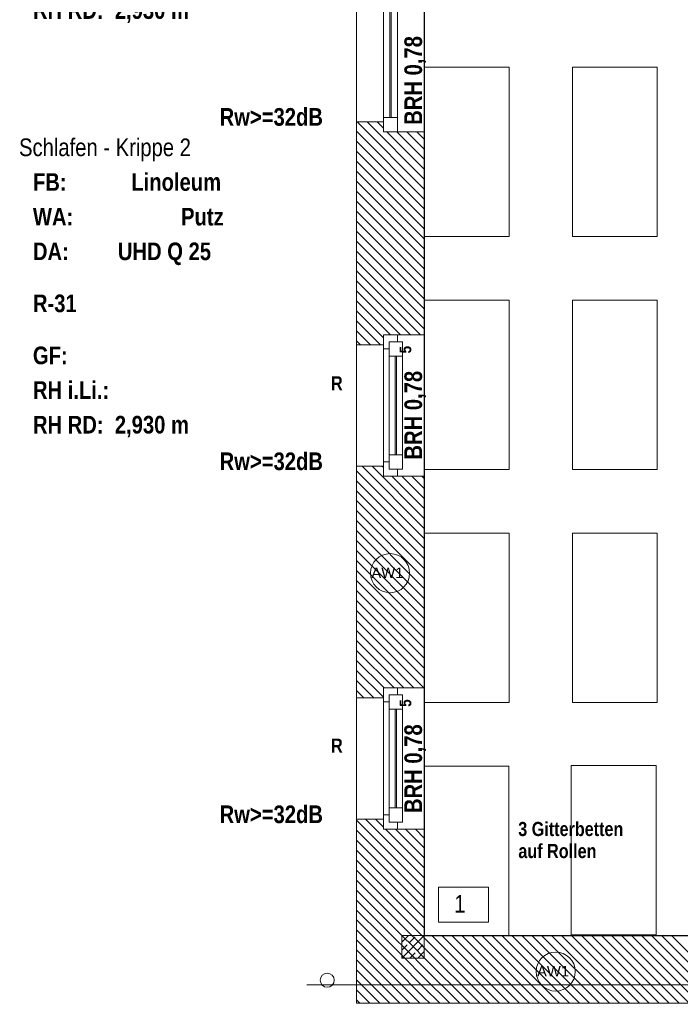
# Model space of a CAD drawing. Header units: millimetres. Extents: x 634730 to 711346, y 362082 to 425615.
# Tile 4 of 160: x 650435 to 655116, y 367755 to 374728. Entities that reach past the tile are written whole.
import ezdxf
from ezdxf.enums import TextEntityAlignment as Align

# ---------------------------------------------------------------- set-up
doc = ezdxf.new("R2010")
doc.units = ezdxf.units.MM
doc.header["$LTSCALE"] = 50
for name, pattern in [('Doppelstrichlinie', [1.093611, 0.529167, -0.211667, 0.141111, -0.211667]), ('Strichlinie', [0.4, 0.3, -0.1]), ('Strichlinie_ lang', [0.529167, 0.3175, -0.211667])]:
    doc.linetypes.add(name, pattern=pattern)
for name, color, linetype in [('1_EG', 7, 'Continuous'), ('A_Beschriftung', 7, 'Continuous'), ('A_Brandschutz', 7, 'Continuous'), ('A_Dach Belag', 7, 'Continuous'), ('A_Decke Bodenbelag', 7, 'Continuous'), ('A_Decken', 7, 'Continuous'), ('A_Deckenspiegel', 7, 'Continuous'), ('A_Möblierung fest', 7, 'Continuous'), ('A_Raumflächen', 7, 'Continuous'), ('A_Stützen', 7, 'Continuous'), ('A_Wände', 7, 'Continuous')]:
    doc.layers.add(name, color=color, linetype=linetype)
doc.styles.add('ERSTELLTER_STIL_1', font='ARIALN.TTF')
doc.styles.add('ERSTELLTER_STIL_2', font='ARIALNB.TTF')

# ---------------------------------------------------------------- blocks, each defined once
blk = doc.blocks.new('Schlafen - Krippe 2_R-31_21_1', base_point=(2.6692, -79.7902))
blk = doc.blocks.new('WC_R-32_22_1', base_point=(-1.6778, -76.4611))
blk = doc.blocks.new('A$C85d2cf1a')
at = {"layer": 'A_Beschriftung', "color": 7, "linetype": 'Continuous', "lineweight": 13}
for p, q in [((7.0782, 8.5875), (7.0782, 8.5876)), ((7.0782, 8.5866), (7.0782, 8.5875)), ((7.4218, 6.5021), (7.7763, 6.5021)), ((7.4218, 6.255), (7.4218, 6.5021)), ((7.7763, 6.5021), (7.7763, 6.255)), ((7.7763, 6.255), (7.4218, 6.255)), ((8.2519, 5.7653), (8.2519, 5.7662)), ((8.2519, 5.7662), (8.2519, 5.7662))]:
    blk.add_line(p, q, dxfattribs=at)
at = {"layer": 'A_Beschriftung', "color": 7, "linetype": 'Continuous', "lineweight": 13, "flags": 128}
for points in [[(7.2165, 8.7259, 1), (6.9399, 8.7259, 1)], [(8.3902, 5.9045, 1), (8.1136, 5.9045, 1)]]:
    blk.add_lwpolyline(points, format="xyb", close=True, dxfattribs=at)
at = {"layer": 'A_Brandschutz', "color": 1, "linetype": 'Doppelstrichlinie', "lineweight": 18, "true_color": 0xf50000}
blk.add_line((14.138, 5.8108), (6.4891, 5.811), dxfattribs=at)
at = {"layer": 'A_Dach Belag', "color": 7, "linetype": 'Strichlinie_ lang', "lineweight": 18}
for p, q in [((6.8406, 5.68), (6.8411, 17.5853)), ((11.3208, 5.6798), (6.8406, 5.68))]:
    blk.add_line(p, q, dxfattribs=at)
at = {"layer": 'A_Decke Bodenbelag', "color": 7, "linetype": 'Continuous', "lineweight": 25}
for p, q in [((7.3206, 36.1374), (7.3206, 6.16)), ((7.3206, 6.16), (11.3206, 6.16))]:
    blk.add_line(p, q, dxfattribs=at)
at = {"layer": 'A_Decken', "color": 7, "linetype": 'Strichlinie_ lang', "lineweight": 25}
for p, q in [((7.3206, 22.2953), (7.3206, 6.16)), ((7.3206, 6.16), (11.3208, 6.16))]:
    blk.add_line(p, q, dxfattribs=at)
at = {"layer": 'A_Deckenspiegel', "color": 7, "linetype": 'Strichlinie', "lineweight": 13}
for p, q in [((7.3218, 14.01), (7.3216, 6.1601)), ((7.3216, 6.1601), (11.0807, 6.16))]:
    blk.add_line(p, q, dxfattribs=at)
at = {"layer": 'A_Möblierung fest', "color": 7, "linetype": 'Continuous', "lineweight": 18}
for p, q in [((7.3216, 11.1101), (7.3217, 12.3101)), ((7.3217, 12.3101), (7.9217, 12.3101)), ((7.9217, 12.3101), (7.9216, 11.1101)), ((8.3717, 11.11), (8.3717, 12.31)), ((8.3717, 12.31), (8.9717, 12.31)), ((8.9717, 12.31), (8.9717, 11.11)), ((7.9216, 11.1101), (7.3216, 11.1101)), ((8.9717, 11.11), (8.3717, 11.11)), ((7.3215, 9.4601), (7.3216, 10.6601)), ((7.3216, 10.6601), (7.9216, 10.6601)), ((7.9216, 10.6601), (7.9215, 9.4601)), ((8.3716, 9.46), (8.3716, 10.66)), ((8.3716, 10.66), (8.9716, 10.66)), ((8.9716, 10.66), (8.9716, 9.46)), ((7.9215, 9.4601), (7.3215, 9.4601)), ((8.9716, 9.46), (8.3716, 9.46)), ((7.3214, 7.8101), (7.3215, 9.0101)), ((7.3215, 9.0101), (7.9215, 9.0101)), ((7.9215, 9.0101), (7.9214, 7.8101)), ((8.3715, 7.81), (8.3715, 9.01)), ((8.3715, 9.01), (8.9715, 9.01)), ((8.9715, 9.01), (8.9715, 7.81)), ((7.9214, 7.8101), (7.3214, 7.8101)), ((8.9715, 7.81), (8.3715, 7.81)), ((7.3206, 6.1601), (7.3206, 7.3601)), ((7.3206, 7.3601), (7.9206, 7.3601)), ((7.9206, 7.3601), (7.9206, 6.1601)), ((8.3624, 6.1649), (8.3624, 7.3649)), ((8.3624, 7.3649), (8.9624, 7.3649)), ((8.9624, 7.3649), (8.9624, 6.1649)), ((7.9206, 6.1601), (7.3206, 6.1601)), ((8.9624, 6.1649), (8.3624, 6.1649))]:
    blk.add_line(p, q, dxfattribs=at)
at = {"layer": 'A_Stützen', "color": 7, "linetype": 'Continuous', "lineweight": 13}
for start, end in [(90, 180), (0, 90), (180, 270), (270, 360)]:
    blk.add_arc((6.6324, 5.8431), 0.05, start, end, dxfattribs=at)
at = {"layer": 'A_Wände', "color": 7, "linetype": 'Continuous', "lineweight": 13}
for p, q in [((7.3206, 11.8523), (7.3206, 13.6523)), ((6.8406, 11.9223), (6.8406, 13.5823)), ((7.0306, 12.9023), (7.0306, 11.9523)), ((7.0756, 12.9023), (7.0756, 11.9523)), ((7.0856, 11.9523), (7.0856, 12.9023)), ((7.1306, 11.9523), (7.1306, 12.9023)), ((7.1306, 11.9523), (7.0306, 11.9523)), ((7.0306, 11.9523), (7.0306, 11.8523)), ((7.1306, 11.8523), (7.1306, 11.9523)), ((6.8406, 11.9223), (7.0306, 11.9223)), ((7.0306, 11.9223), (7.0306, 11.8523)), ((7.0306, 11.9223), (7.0306, 11.8523)), ((7.0306, 11.8523), (7.1306, 11.8523)), ((7.0306, 11.8523), (7.1306, 11.8523)), ((7.1306, 11.8523), (7.3206, 11.8523)), ((7.0306, 10.4135), (7.0306, 10.3135)), ((7.0306, 10.4135), (7.1306, 10.4135)), ((7.0306, 10.4135), (7.1306, 10.4135)), ((7.0306, 10.3435), (7.0306, 10.4135)), ((7.0306, 10.3435), (7.0306, 10.4135)), ((7.1306, 10.3635), (7.1306, 10.4135)), ((7.1306, 10.4135), (7.3206, 10.4135)), ((7.3206, 9.4135), (7.3206, 10.4135)), ((6.8406, 9.4835), (6.8406, 10.3435)), ((6.8406, 10.3435), (7.0306, 10.3435)), ((7.0706, 10.3135), (7.0706, 10.3635)), ((7.0706, 10.3635), (7.1306, 10.3635)), ((7.1656, 10.3635), (7.0706, 10.3635)), ((7.0706, 10.3635), (7.0706, 10.2635)), ((7.1656, 10.2635), (7.1656, 10.3635)), ((7.0306, 10.3135), (7.0306, 9.5135)), ((7.0306, 10.3135), (7.0706, 10.3135)), ((7.0706, 10.2635), (7.0706, 9.5635)), ((7.0706, 10.2635), (7.1656, 10.2635)), ((7.1131, 10.2635), (7.1131, 9.5635)), ((7.1231, 9.5635), (7.1231, 10.2635)), ((7.1656, 9.5635), (7.1656, 10.2635)), ((7.1656, 9.5635), (7.0706, 9.5635)), ((7.0706, 9.5635), (7.0706, 9.4635)), ((7.1656, 9.4635), (7.1656, 9.5635)), ((6.8406, 9.4835), (7.0306, 9.4835)), ((7.0706, 9.5135), (7.0306, 9.5135)), ((7.0306, 9.5135), (7.0306, 9.4135)), ((7.0306, 9.4835), (7.0306, 9.4135)), ((7.0306, 9.4835), (7.0306, 9.4135)), ((7.0706, 9.4635), (7.0706, 9.5135)), ((7.1306, 9.4635), (7.0706, 9.4635)), ((7.0706, 9.4635), (7.1656, 9.4635)), ((7.1306, 9.4135), (7.1306, 9.4635)), ((7.0306, 9.4135), (7.1306, 9.4135)), ((7.0306, 9.4135), (7.1306, 9.4135)), ((7.1306, 9.4135), (7.3206, 9.4135)), ((7.0306, 7.8135), (7.0306, 7.9135)), ((7.0306, 7.9135), (7.1306, 7.9135)), ((7.0306, 7.9135), (7.1306, 7.9135)), ((7.0306, 7.8435), (7.0306, 7.9135)), ((7.0306, 7.8435), (7.0306, 7.9135)), ((7.1306, 7.9135), (7.1306, 7.8635)), ((7.1306, 7.9135), (7.3206, 7.9135)), ((7.3206, 7.9135), (7.3206, 6.9135)), ((6.8406, 7.8435), (6.8406, 6.9835)), ((6.8406, 7.8435), (7.0306, 7.8435)), ((7.0306, 7.0135), (7.0306, 7.8135)), ((7.0706, 7.8135), (7.0306, 7.8135)), ((7.1306, 7.8635), (7.0706, 7.8635)), ((7.0706, 7.8635), (7.0706, 7.8135)), ((7.0706, 7.8635), (7.1656, 7.8635)), ((7.0706, 7.7635), (7.0706, 7.8635)), ((7.1656, 7.8635), (7.1656, 7.7635)), ((7.0706, 7.0635), (7.0706, 7.7635)), ((7.1656, 7.7635), (7.0706, 7.7635)), ((7.1131, 7.0635), (7.1131, 7.7635)), ((7.1231, 7.7635), (7.1231, 7.0635)), ((7.1656, 7.7635), (7.1656, 7.0635)), ((7.0706, 7.0635), (7.1656, 7.0635)), ((7.0706, 6.9635), (7.0706, 7.0635)), ((7.1656, 7.0635), (7.1656, 6.9635)), ((6.8406, 6.9835), (7.0306, 6.9835)), ((7.0306, 6.9135), (7.0306, 7.0135)), ((7.0306, 7.0135), (7.0706, 7.0135)), ((7.0306, 6.9835), (7.0306, 6.9135)), ((7.0306, 6.9835), (7.0306, 6.9135)), ((7.0706, 7.0135), (7.0706, 6.9635)), ((7.0306, 6.9135), (7.1306, 6.9135)), ((7.0306, 6.9135), (7.1306, 6.9135)), ((7.0706, 6.9635), (7.1306, 6.9635)), ((7.1656, 6.9635), (7.0706, 6.9635)), ((7.1306, 6.9635), (7.1306, 6.9135)), ((7.1306, 6.9135), (7.3206, 6.9135))]:
    blk.add_line(p, q, dxfattribs=at)
at = {"layer": 'A_Wände', "color": 7, "linetype": 'Continuous', "lineweight": 18}
for p, q in [((6.8406, 11.9223), (7.0306, 11.9223)), ((6.8406, 11.9223), (6.8406, 10.3435)), ((7.0306, 11.9223), (7.0306, 11.8523)), ((7.0306, 11.8523), (7.1306, 11.8523)), ((7.1306, 11.8523), (7.3206, 11.8523)), ((7.3206, 10.4135), (7.3206, 11.8523)), ((7.0306, 10.3435), (7.0306, 10.4135)), ((7.0306, 10.4135), (7.1306, 10.4135)), ((7.1306, 10.4135), (7.3206, 10.4135)), ((6.8406, 10.3435), (7.0306, 10.3435)), ((6.8406, 9.4835), (7.0306, 9.4835)), ((6.8406, 9.4835), (6.8406, 7.8435)), ((7.0306, 9.4835), (7.0306, 9.4135)), ((7.0306, 9.4135), (7.1306, 9.4135)), ((7.1306, 9.4135), (7.3206, 9.4135)), ((7.3206, 7.9135), (7.3206, 9.4135)), ((7.0306, 7.8435), (7.0306, 7.9135)), ((7.0306, 7.9135), (7.1306, 7.9135)), ((7.1306, 7.9135), (7.3206, 7.9135)), ((6.8406, 7.8435), (7.0306, 7.8435)), ((6.8406, 6.9835), (7.0306, 6.9835)), ((6.8406, 6.9835), (6.8406, 5.68)), ((7.0306, 6.9835), (7.0306, 6.9135)), ((7.0306, 6.9135), (7.1306, 6.9135)), ((7.1306, 6.9135), (7.3206, 6.9135)), ((7.3206, 6.16), (7.3206, 6.9135)), ((7.3206, 6.1601), (7.1606, 6.1601)), ((7.1606, 6.1601), (7.1606, 6.0001)), ((7.3206, 6.0001), (7.3206, 6.1601)), ((11.3208, 6.16), (7.3206, 6.16)), ((7.1606, 6.0001), (7.3206, 6.0001)), ((6.8406, 5.68), (7.3206, 5.68)), ((7.3206, 5.68), (11.3208, 5.68))]:
    blk.add_line(p, q, dxfattribs=at)
at = {"layer": 'A_Wände', "color": 8, "linetype": 'Continuous', "lineweight": 18}
for p, q in [((7.3206, 11.3757), (6.8406, 11.8557)), ((7.3206, 11.4464), (6.8447, 11.9223)), ((7.3206, 11.5172), (6.9154, 11.9223)), ((7.0306, 11.8779), (6.9861, 11.9223)), ((7.3206, 11.305), (6.8406, 11.785)), ((7.3206, 11.5879), (7.0561, 11.8523)), ((7.3206, 11.6586), (7.1268, 11.8523)), ((7.3206, 11.7293), (7.1976, 11.8523)), ((7.3206, 11.8), (7.2683, 11.8523)), ((7.3206, 11.2343), (6.8406, 11.7143)), ((7.3206, 11.1636), (6.8406, 11.6436)), ((7.3206, 11.0929), (6.8406, 11.5729)), ((7.3206, 11.0222), (6.8406, 11.5022)), ((7.3206, 10.9515), (6.8406, 11.4315)), ((7.3206, 10.8808), (6.8406, 11.3608)), ((7.3206, 10.81), (6.8406, 11.29)), ((7.3206, 10.7393), (6.8406, 11.2193)), ((7.3206, 10.6686), (6.8406, 11.1486)), ((7.3206, 10.5979), (6.8406, 11.0779)), ((7.3206, 10.5272), (6.8406, 11.0072)), ((7.3206, 10.4565), (6.8406, 10.9365)), ((7.2929, 10.4135), (6.8406, 10.8658)), ((7.2221, 10.4135), (6.8406, 10.7951)), ((7.1514, 10.4135), (6.8406, 10.7244)), ((7.0807, 10.4135), (6.8406, 10.6536)), ((7.0306, 10.3929), (6.8406, 10.5829)), ((7.0093, 10.3435), (6.8406, 10.5122)), ((6.9386, 10.3435), (6.8406, 10.4415)), ((6.8679, 10.3435), (6.8406, 10.3708)), ((7.3206, 9.0423), (6.8794, 9.4835)), ((7.3206, 9.113), (6.9501, 9.4835)), ((7.0306, 9.4737), (7.0208, 9.4835)), ((7.3206, 8.9716), (6.8406, 9.4516)), ((7.3206, 8.9009), (6.8406, 9.3809)), ((7.3206, 9.1837), (7.0908, 9.4135)), ((7.3206, 9.2544), (7.1615, 9.4135)), ((7.3206, 9.3251), (7.2322, 9.4135)), ((7.3206, 9.3958), (7.3029, 9.4135)), ((7.3206, 8.8301), (6.8406, 9.3101)), ((7.3206, 8.7594), (6.8406, 9.2394)), ((7.3206, 8.6887), (6.8406, 9.1687)), ((7.3206, 8.618), (6.8406, 9.098)), ((7.3206, 8.5473), (6.8406, 9.0273)), ((7.3206, 8.4766), (6.8406, 8.9566)), ((7.3206, 8.4059), (6.8406, 8.8859)), ((7.3206, 8.3352), (6.8406, 8.8152)), ((7.3206, 8.2645), (6.8406, 8.7445)), ((7.3206, 8.1937), (6.8406, 8.6737)), ((7.3206, 8.123), (6.8406, 8.603)), ((7.3206, 8.0523), (6.8406, 8.5323)), ((7.3206, 7.9816), (6.8406, 8.4616)), ((7.318, 7.9135), (6.8406, 8.3909)), ((7.2473, 7.9135), (6.8406, 8.3202)), ((7.1766, 7.9135), (6.8406, 8.2495)), ((7.1059, 7.9135), (6.8406, 8.1788)), ((7.0351, 7.9135), (6.8406, 8.1081)), ((7.0306, 7.8474), (6.8406, 8.0374)), ((6.9637, 7.8435), (6.8406, 7.9666)), ((6.893, 7.8435), (6.8406, 7.8959)), ((7.3206, 6.4967), (6.8406, 6.9767)), ((7.3206, 6.5674), (6.9045, 6.9835)), ((7.0306, 6.9281), (6.9752, 6.9835)), ((7.3206, 6.426), (6.8406, 6.906)), ((7.3206, 6.6381), (7.0452, 6.9135)), ((7.3206, 6.7088), (7.1159, 6.9135)), ((7.3206, 6.7795), (7.1866, 6.9135)), ((7.3206, 6.8502), (7.2573, 6.9135)), ((7.3206, 6.3553), (6.8406, 6.8353)), ((7.3206, 6.2846), (6.8406, 6.7646)), ((7.3206, 6.2138), (6.8406, 6.6938)), ((7.3037, 6.16), (6.8406, 6.6231)), ((7.233, 6.16), (6.8406, 6.5524)), ((7.1623, 6.16), (6.8406, 6.4817)), ((7.0916, 6.16), (6.8406, 6.411)), ((7.0209, 6.16), (6.8406, 6.3403)), ((6.9502, 6.16), (6.8406, 6.2696)), ((6.8795, 6.16), (6.8406, 6.1989)), ((7.1, 5.9394), (6.8795, 6.16)), ((7.1354, 5.9748), (6.9502, 6.16)), ((7.1707, 6.0102), (7.0209, 6.16)), ((7.2061, 6.0455), (7.0916, 6.16)), ((7.1606, 6.1132), (7.2075, 6.1601)), ((7.1606, 6.0001), (7.3206, 6.1601)), ((7.2415, 6.0809), (7.1623, 6.16)), ((7.2123, 6.1084), (7.2547, 6.1508)), ((7.2768, 6.1162), (7.233, 6.16)), ((7.3122, 6.1516), (7.3037, 6.16)), ((7.3206, 6.1431), (7.3122, 6.1516)), ((7.7837, 5.68), (7.3206, 6.1431)), ((7.8544, 5.68), (7.3744, 6.16)), ((7.9251, 5.68), (7.4451, 6.16)), ((7.9959, 5.68), (7.5159, 6.16)), ((8.0666, 5.68), (7.5866, 6.16)), ((8.1373, 5.68), (7.6573, 6.16)), ((8.208, 5.68), (7.728, 6.16)), ((8.2787, 5.68), (7.7987, 6.16)), ((8.3494, 5.68), (7.8694, 6.16)), ((8.4201, 5.68), (7.9401, 6.16)), ((8.4908, 5.68), (8.0108, 6.16)), ((8.5615, 5.68), (8.0815, 6.16)), ((8.6322, 5.68), (8.1522, 6.16)), ((8.703, 5.68), (8.223, 6.16)), ((8.7737, 5.68), (8.2937, 6.16)), ((8.8444, 5.68), (8.3644, 6.16)), ((8.9151, 5.68), (8.4351, 6.16)), ((8.9858, 5.68), (8.5058, 6.16)), ((9.0565, 5.68), (8.5765, 6.16)), ((9.1272, 5.68), (8.6472, 6.16)), ((9.1979, 5.68), (8.7179, 6.16)), ((9.2686, 5.68), (8.7886, 6.16)), ((9.3394, 5.68), (8.8594, 6.16)), ((9.4101, 5.68), (8.9301, 6.16)), ((9.4808, 5.68), (9.0008, 6.16)), ((9.5515, 5.68), (9.0715, 6.16)), ((7.0647, 5.9041), (6.8406, 6.1282)), ((7.1606, 6.0567), (7.1982, 6.0942)), ((7.3206, 6.0017), (7.2415, 6.0809)), ((7.2689, 6.0518), (7.3113, 6.0942)), ((7.3206, 6.0724), (7.2768, 6.1162)), ((7.713, 5.68), (7.3206, 6.0724)), ((7.0293, 5.8687), (6.8406, 6.0575)), ((7.3206, 5.8603), (7.1707, 6.0102)), ((7.3206, 5.931), (7.2061, 6.0455)), ((7.2172, 6.0001), (7.2547, 6.0377)), ((7.2737, 6.0001), (7.3206, 6.047)), ((7.6423, 5.68), (7.3206, 6.0017)), ((6.994, 5.8334), (6.8406, 5.9867)), ((7.3206, 5.7189), (7.1, 5.9394)), ((7.3206, 5.7896), (7.1354, 5.9748)), ((7.5716, 5.68), (7.3206, 5.931)), ((6.9586, 5.798), (6.8406, 5.916)), ((7.218, 5.68), (7.0293, 5.8687)), ((7.2887, 5.68), (7.0647, 5.9041)), ((7.5009, 5.68), (7.3206, 5.8603)), ((6.9233, 5.7627), (6.8406, 5.8453)), ((7.0766, 5.68), (6.9586, 5.798)), ((7.1473, 5.68), (6.994, 5.8334)), ((7.4302, 5.68), (7.3206, 5.7896)), ((6.8879, 5.7273), (6.8406, 5.7746)), ((6.9352, 5.68), (6.8879, 5.7273)), ((7.0059, 5.68), (6.9233, 5.7627)), ((7.3595, 5.68), (7.3206, 5.7189)), ((6.8525, 5.692), (6.8406, 5.7039)), ((6.8645, 5.68), (6.8525, 5.692))]:
    blk.add_line(p, q, dxfattribs=at)
at = {"layer": 'A_Raumflächen', "color": 7, "linetype": 'Continuous', "lineweight": 18}
ref = blk.add_blockref('WC_R-32_22_1', (5.2436, 13.6904), dxfattribs=at)
ref.add_attrib('ROOM_NAME', 'WC', dxfattribs={"color": 7, "lineweight": 18, "height": 0.125, "style": 'ERSTELLTER_STIL_1'}).set_placement((4.449, 14.7406), align=Align.TOP_LEFT)
ref.add_attrib('ROOM_NUMBER', 'R-32', dxfattribs={"color": 7, "lineweight": 18, "height": 0.125, "style": 'ERSTELLTER_STIL_2'}).set_placement((4.5472, 13.6357), align=Align.TOP_LEFT)
ref.add_attrib('floorCode', 'FB: ', dxfattribs={"color": 7, "lineweight": 18, "height": 0.125, "style": 'ERSTELLTER_STIL_2'}).set_placement((4.5472, 14.495), align=Align.TOP_LEFT)
ref.add_attrib('stFloorCovering', 'Steinzeug', dxfattribs={"color": 7, "lineweight": 18, "height": 0.125, "style": 'ERSTELLTER_STIL_2'}).set_placement((5.1775, 14.495), align=Align.TOP_LEFT)
ref.add_attrib('wallCode', 'WA: ', dxfattribs={"color": 7, "lineweight": 18, "height": 0.125, "style": 'ERSTELLTER_STIL_2'}).set_placement((4.5472, 14.2495), align=Align.TOP_LEFT)
ref.add_attrib('stWallCovering', 'Fliesen', dxfattribs={"color": 7, "lineweight": 18, "height": 0.125, "style": 'ERSTELLTER_STIL_2'}).set_placement((5.3873, 14.2495), align=Align.TOP_LEFT)
ref.add_attrib('ceilingCode', 'DA: ', dxfattribs={"color": 7, "lineweight": 18, "height": 0.125, "style": 'ERSTELLTER_STIL_2'}).set_placement((4.5472, 14.004), align=Align.TOP_LEFT)
ref.add_attrib('stCeilingCovering', 'UHD R 25', dxfattribs={"color": 7, "lineweight": 18, "height": 0.125, "style": 'ERSTELLTER_STIL_2'}).set_placement((5.1588, 14.004), align=Align.TOP_LEFT)
ref.add_attrib('measuredNetAreaCode', 'GF: ', dxfattribs={"color": 7, "lineweight": 18, "height": 0.125, "style": 'ERSTELLTER_STIL_2'}).set_placement((4.5472, 13.2674), align=Align.TOP_LEFT)
ref.add_attrib('sCustom1Value', 'RH RD:  2,930 m', dxfattribs={"color": 7, "lineweight": 18, "height": 0.125, "style": 'ERSTELLTER_STIL_2'}).set_placement((4.5472, 12.7763), align=Align.TOP_LEFT)
ref.add_attrib('din277AreaCode', 'RH i.Li.: ', dxfattribs={"color": 7, "lineweight": 18, "height": 0.125, "style": 'ERSTELLTER_STIL_2'}).set_placement((4.5472, 13.0218), align=Align.TOP_LEFT)
ref = blk.add_blockref('Schlafen - Krippe 2_R-31_21_1', (5.2436, 10.754), dxfattribs=at)
ref.add_attrib('ROOM_NAME', 'Schlafen - Krippe 2', dxfattribs={"color": 7, "lineweight": 18, "height": 0.125, "style": 'ERSTELLTER_STIL_1'}).set_placement((4.449, 11.8042), align=Align.TOP_LEFT)
ref.add_attrib('ROOM_NUMBER', 'R-31', dxfattribs={"color": 7, "lineweight": 18, "height": 0.125, "style": 'ERSTELLTER_STIL_2'}).set_placement((4.5472, 10.6993), align=Align.TOP_LEFT)
ref.add_attrib('floorCode', 'FB: ', dxfattribs={"color": 7, "lineweight": 18, "height": 0.125, "style": 'ERSTELLTER_STIL_2'}).set_placement((4.5472, 11.5586), align=Align.TOP_LEFT)
ref.add_attrib('stFloorCovering', 'Linoleum', dxfattribs={"color": 7, "lineweight": 18, "height": 0.125, "style": 'ERSTELLTER_STIL_2'}).set_placement((5.2443, 11.5586), align=Align.TOP_LEFT)
ref.add_attrib('wallCode', 'WA: ', dxfattribs={"color": 7, "lineweight": 18, "height": 0.125, "style": 'ERSTELLTER_STIL_2'}).set_placement((4.5472, 11.3131), align=Align.TOP_LEFT)
ref.add_attrib('stWallCovering', 'Putz', dxfattribs={"color": 7, "lineweight": 18, "height": 0.125, "style": 'ERSTELLTER_STIL_2'}).set_placement((5.5969, 11.3131), align=Align.TOP_LEFT)
ref.add_attrib('ceilingCode', 'DA: ', dxfattribs={"color": 7, "lineweight": 18, "height": 0.125, "style": 'ERSTELLTER_STIL_2'}).set_placement((4.5472, 11.0676), align=Align.TOP_LEFT)
ref.add_attrib('stCeilingCovering', 'UHD Q 25', dxfattribs={"color": 7, "lineweight": 18, "height": 0.125, "style": 'ERSTELLTER_STIL_2'}).set_placement((5.1492, 11.0676), align=Align.TOP_LEFT)
ref.add_attrib('measuredNetAreaCode', 'GF: ', dxfattribs={"color": 7, "lineweight": 18, "height": 0.125, "style": 'ERSTELLTER_STIL_2'}).set_placement((4.5472, 10.3309), align=Align.TOP_LEFT)
ref.add_attrib('sCustom1Value', 'RH RD:  2,930 m', dxfattribs={"color": 7, "lineweight": 18, "height": 0.125, "style": 'ERSTELLTER_STIL_2'}).set_placement((4.5472, 9.8399), align=Align.TOP_LEFT)
ref.add_attrib('din277AreaCode', 'RH i.Li.: ', dxfattribs={"color": 7, "lineweight": 18, "height": 0.125, "style": 'ERSTELLTER_STIL_2'}).set_placement((4.5472, 10.0854), align=Align.TOP_LEFT)
at = {"layer": 'A_Beschriftung', "color": 7, "style": 'ERSTELLTER_STIL_2'}
for s, height, rotation, p in [('BRH 0,78', 0.125, 90, (7.3045, 11.9011)), ('5', 0.0825, 90, (7.2282, 10.2825)), ('BRH 0,78', 0.125, 90, (7.3045, 9.5302)), ('R', 0.1, 359.99883, (6.6598, 10.0203)), ('5', 0.0825, 90, (7.2282, 7.7794)), ('BRH 0,78', 0.125, 90, (7.3045, 7.0271)), ('R', 0.1, 359.99883, (6.6598, 7.4547))]:
    blk.add_text(s, height=height, rotation=rotation, dxfattribs=at).set_placement(p)
at = {"layer": 'A_Beschriftung', "color": 8, "style": 'ERSTELLTER_STIL_2'}
for p in [(5.8702, 11.8946), (5.8702, 9.4558), (5.8702, 6.9558)]:
    blk.add_text('Rw>=32dB', height=0.125, dxfattribs=at).set_placement(p)
at = {"layer": 'A_Beschriftung', "color": 7, "style": 'ERSTELLTER_STIL_1'}
blk.add_text('1', height=0.125, dxfattribs=at).set_placement((7.5328, 6.3221))
at = {"layer": 'A_Beschriftung', "color": 7, "lineweight": 13, "char_height": 0.075, "attachment_point": 2, "style": 'ERSTELLTER_STIL_2'}
for insert in [(7.0782, 8.7658), (8.2519, 5.9445)]:
    blk.add_mtext('\\A1;{\\pqc;\\pt0,1;\\fArial|b0|i0|c0|p0;\\W1.000000;AW1\\fArial|b0|i0|c0|p0;\\W1.000000;\\A1{\\H.66x;\\S^  ;}\\fArial|b0|i0|c0|p0;\\W1.000000;\\fArial|b0|i0|c0|p0;\\W1.000000;\\A1{\\H.66x;\\S^  ;}\\fArial|b0|i0|c0|p0;\\W1.000000; \\fArial|b0|i0|c0|p0;\\W1.000000;\\fArial|b0|i0|c0|p0;\\W1.000000;\\fArial|b0|i0|c0|p0;\\W1.000000;\\fArial|b0|i0|c0|p0;\\W1.000000;\\fArial|b0|i0|c0|p0;\\W1.000000;\\fArial|b0|i0|c0|p0;\\W1.000000;\\fArial|b0|i0|c0|p0;\\W1.000000;\\fArial|b0|i0|c0|p0;\\W1.000000;\\fArial|b0|i0|c0|p0;\\W1.000000;\\fArial|b0|i0|c0|p0;\\W1.000000;\\fArial|b0|i0|c0|p0;\\W1.000000;\\fArial|b0|i0|c0|p0;\\W1.000000;\\fArial|b0|i0|c0|p0;\\W1.000000;\\fArial|b0|i0|c0|p0;\\W1.000000;\\fArial|b0|i0|c0|p0;\\W1.000000;\\fArial|b0|i0|c0|p0;\\W1.000000;\\fArial|b0|i0|c0|p0;\\W1.000000;\\fArial|b0|i0|c0|p0;\\W1.000000;\\fArial|b0|i0|c0|p0;\\W1.000000;\\fArial|b0|i0|c0|p0;\\W1.000000;\\fArial|b0|i0|c0|p0;\\W1.000000;\\fArial|b0|i0|c0|p0;\\W1.000000;\\fArial|b0|i0|c0|p0;\\W1.000000;\\fArial|b0|i0|c0|p0;\\W1.000000;\\fArial|b0|i0|c0|p0;\\W1.000000;\\fArial|b0|i0|c0|p0;\\W1.000000;\\fArial|b0|i0|c0|p0;\\W1.000000;\\fArial|b0|i0|c0|p0;\\W1.000000;\\fArial|b0|i0|c0|p0;\\W1.000000;\\fArial|b0|i0|c0|p0;\\W1.000000;\\fArial|b0|i0|c0|p0;\\W1.000000;\\fArial|b0|i0|c0|p0;\\W1.000000;\\fArial|b0|i0|c0|p0;\\W1.000000;\\fArial|b0|i0|c0|p0;\\W1.000000;\\fArial|b0|i0|c0|p0;\\W1.000000;\\fArial|b0|i0|c0|p0;\\W1.000000;\\fArial|b0|i0|c0|p0;\\W1.000000;\\fArial|b0|i0|c0|p0;\\W1.000000;\\fArial|b0|i0|c0|p0;\\W1.000000;\\fArial|b0|i0|c0|p0;\\W1.000000;\\fArial|b0|i0|c0|p0;\\W1.000000;\\fArial|b0|i0|c0|p0;\\W1.000000;\\fArial|b0|i0|c0|p0;\\W1.000000;}', dxfattribs=dict(at, insert=insert))
at = {"layer": 'A_Brandschutz', "color": 1, "style": 'ERSTELLTER_STIL_2'}
for s, p in [('3 Gitterbetten', (7.9861, 6.8642)), ('auf Rollen', (7.9869, 6.7081))]:
    blk.add_text(s, height=0.1, dxfattribs=at).set_placement(p)
at = {"layer": 'A_Möblierung fest', "color": 7, "lineweight": 13, "style": 'ERSTELLTER_STIL_2', "text_generation_flag": 2}
blk.add_attdef('txt', text='', height=0.12, rotation=359.99883, dxfattribs=at).set_placement((23.514, 39.2921), align=Align.MIDDLE_CENTER)
at = {"layer": 'A_Möblierung fest', "color": 7, "lineweight": 13, "style": 'ERSTELLTER_STIL_2'}
blk.add_attdef('txt', text='', height=0.12, dxfattribs=at).set_placement((10.172, 25.6523), align=Align.MIDDLE_CENTER)
at = {"layer": 'A_Raumflächen', "color": 7, "lineweight": 18}
for tag, style, p in [('DUMMY_850', 'ERSTELLTER_STIL_1', (31.5414, 25.9585)), ('DUMMY_850', 'ERSTELLTER_STIL_1', (48.3798, 25.9585)), ('ROOM_NAME', 'ERSTELLTER_STIL_1', (30.4276, 25.9283)), ('ROOM_NAME', 'ERSTELLTER_STIL_1', (47.266, 25.9283)), ('floorCode', 'ERSTELLTER_STIL_2', (30.5258, 25.6828)), ('stFloorCovering', 'ERSTELLTER_STIL_2', (31.0934, 25.6828)), ('floorCode', 'ERSTELLTER_STIL_2', (47.3642, 25.6828)), ('stFloorCovering', 'ERSTELLTER_STIL_2', (47.9319, 25.6828)), ('DUMMY_851', 'ERSTELLTER_STIL_2', (30.5258, 25.4675)), ('DUMMY_851', 'ERSTELLTER_STIL_2', (47.3642, 25.4675)), ('measuredNetAreaCode', 'ERSTELLTER_STIL_2', (30.5258, 25.1917)), ('measuredNetAreaCode', 'ERSTELLTER_STIL_2', (47.3642, 25.1917))]:
    blk.add_attdef(tag, text='', height=0.125, dxfattribs=dict(at, style=style)).set_placement(p, align=Align.TOP_LEFT)

msp = doc.modelspace()

# ---------------------------------------------------------------- block references
at = {"layer": '1_EG', "xscale": 1000, "yscale": 1000, "zscale": 1000}
msp.add_blockref('A$C85d2cf1a', (645981.7, 362082.4, 41515.3), dxfattribs=at)

doc.saveas('drawing.dxf')
